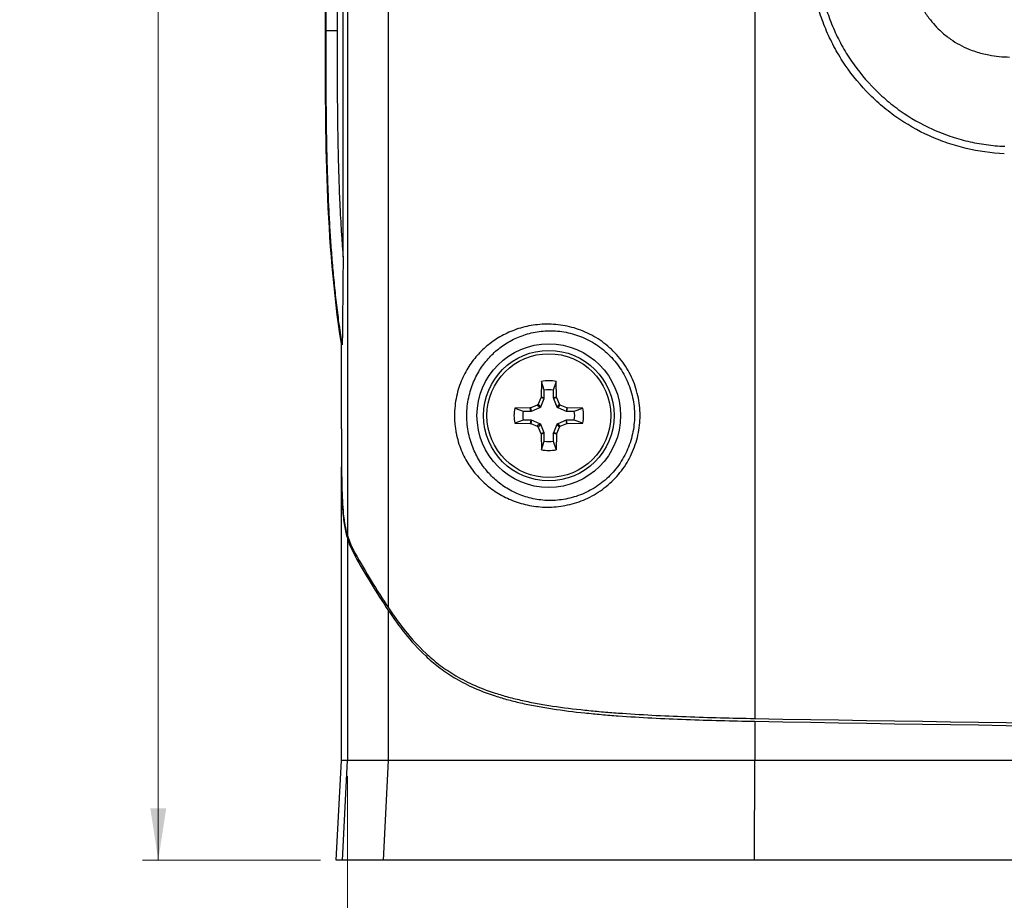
# Model space of a CAD drawing. Header units: millimetres. Extents: x 6 to 401, y 10 to 266.
# Tile 3 of 13: x 6 to 69, y 99 to 155. Entities that reach past the tile are written whole.
import ezdxf

# ---------------------------------------------------------------- set-up
doc = ezdxf.new("R2010")
doc.units = ezdxf.units.MM
doc.styles.add('SLDTEXTSTYLE0', font='TXT', dxfattribs={"width": 0.7})
doc.dimstyles.new('SLDDIMSTYLE0', dxfattribs={"dimtxt": 4.836914, "dimasz": 3.302, "dimexe": 0, "dimexo": 0.0625, "dimgap": 1.209229, "dimtad": 0, "dimtih": 1, "dimtoh": 1, "dimdec": 1, "dimlfac": 1.5, "dimrnd": 1e-09, "dimzin": 12, "dimdsep": 46, "dimtxsty": 'SLDTEXTSTYLE0', "dimsah": 1, "dimcen": 0.09, "dimadec": 0, "dimazin": 3, "dimtfac": 1, "dimtdec": 1, "dimtofl": 0, "dimtmove": 0, "dimatfit": 3, "dimfxl": 1, "dimfrac": 2, "dimtolj": 1, "dimtzin": 12, "dimarcsym": 0})
doc.dimstyles.new('SLDDIMSTYLE4', dxfattribs={"dimtxt": 4.836914, "dimasz": 3.302, "dimexe": 0, "dimexo": 0.0625, "dimgap": 1.209229, "dimtad": 1, "dimdec": 1, "dimlfac": 1.5, "dimrnd": 1e-09, "dimzin": 12, "dimdsep": 46, "dimtxsty": 'SLDTEXTSTYLE0', "dimsah": 1, "dimcen": 0.09, "dimadec": 0, "dimazin": 3, "dimtfac": 1, "dimtdec": 1, "dimtofl": 0, "dimtmove": 0, "dimatfit": 3, "dimfxl": 1, "dimfrac": 2, "dimtolj": 1, "dimtzin": 12, "dimarcsym": 0})

# ---------------------------------------------------------------- blocks, each defined once
blk = doc.blocks.new('_D_8')
at = {"color": 7, "linetype": 'Continuous', "lineweight": 18}
for p, q in [((27.297, 106.603), (27.297, 89.999)), ((193.55, 106.603), (193.55, 89.999)), ((27.297, 90.999), (193.55, 90.999))]:
    blk.add_line(p, q, dxfattribs=at)
for points in [[(27.297, 90.999), (30.599, 90.491), (30.599, 91.507)], [(193.55, 90.999), (190.248, 91.507), (190.248, 90.491)]]:
    blk.add_solid(points, dxfattribs=at)
at = {"color": 7, "linetype": 'Continuous', "lineweight": 18, "insert": (96.874, 97.82), "char_height": 5.2917, "attachment_point": 1, "style": 'SLDTEXTSTYLE0'}
blk.add_mtext('250.9', dxfattribs=at)
blk = doc.blocks.new('_D_9')
at = {"color": 7, "linetype": 'Continuous', "lineweight": 18}
for p, q in [((25.574, 266.353), (14.214, 266.353)), ((15.214, 266.353), (15.214, 189.943)), ((15.214, 101.253), (15.214, 181.956)), ((25.574, 101.253), (14.214, 101.253))]:
    blk.add_line(p, q, dxfattribs=at)
for points in [[(15.214, 266.353), (14.706, 263.051), (15.722, 263.051)], [(15.214, 101.253), (15.722, 104.555), (14.706, 104.555)]]:
    blk.add_solid(points, dxfattribs=at)
at = {"color": 7, "linetype": 'Continuous', "lineweight": 18, "insert": (6.365, 188.777), "char_height": 5.2917, "attachment_point": 1, "style": 'SLDTEXTSTYLE0'}
blk.add_mtext('247.7', dxfattribs=at)

msp = doc.modelspace()

# ---------------------------------------------------------------- linework, layer by layer
at = {"color": 7, "linetype": 'Continuous', "lineweight": 25}
for p, q in [((53.3048, 257.3153), (53.3048, 110.2907)), ((29.9178, 117.3432), (29.9178, 250.2628)), ((27.2965, 245.644), (27.2965, 121.9619)), ((27.0152, 139.7533), (27.0152, 227.8527)), ((25.8912, 154.1696), (25.8912, 213.4363)), ((25.9312, 154.1696), (25.9312, 213.4363)), ((26.6351, 213.4363), (26.6351, 154.1696)), ((25.9312, 154.1696), (25.8912, 154.1696)), ((26.6351, 154.1696), (25.9312, 154.1696)), ((26.9071, 128.7714), (26.9071, 134.2213)), ((26.9164, 128.7714), (26.9164, 134.3376)), ((39.6759, 131.79), (39.6531, 130.7984)), ((39.8624, 131.2445), (39.6759, 131.79)), ((40.6242, 131.79), (40.4377, 131.2445)), ((40.6471, 130.7984), (40.6242, 131.79)), ((39.6531, 130.7984), (39.6448, 130.7598)), ((39.8624, 130.7568), (39.6531, 130.7984)), ((39.8624, 130.7568), (39.8624, 131.2445)), ((40.4377, 131.2445), (40.4377, 130.7568)), ((40.6471, 130.7984), (40.4377, 130.7568)), ((40.6553, 130.7598), (40.6471, 130.7984)), ((39.4162, 130.2954), (39.0066, 130.1216)), ((39.5798, 130.1318), (39.4162, 130.2954)), ((39.6448, 130.7598), (39.471, 130.3501)), ((39.6346, 130.1866), (39.471, 130.3501)), ((39.5798, 130.1318), (39.6346, 130.1866)), ((39.6346, 130.1866), (39.8547, 130.718)), ((39.8547, 130.718), (39.6448, 130.7598)), ((39.8547, 130.718), (39.8624, 130.7568)), ((40.4377, 130.7568), (40.4454, 130.718)), ((40.6553, 130.7598), (40.4454, 130.718)), ((40.4454, 130.718), (40.6655, 130.1866)), ((40.8291, 130.3501), (40.6553, 130.7598)), ((40.8291, 130.3501), (40.6655, 130.1866)), ((40.6655, 130.1866), (40.7203, 130.1318)), ((40.8839, 130.2954), (40.7203, 130.1318)), ((41.2935, 130.1216), (40.8839, 130.2954)), ((38.968, 130.1133), (37.9764, 130.0905)), ((37.9764, 130.0905), (38.5219, 129.9039)), ((38.5219, 129.9039), (39.0096, 129.9039)), ((39.0066, 130.1216), (38.968, 130.1133)), ((39.0096, 129.9039), (38.968, 130.1133)), ((39.0483, 129.9117), (39.0066, 130.1216)), ((39.0096, 129.9039), (39.0483, 129.9117)), ((39.0483, 129.9117), (39.5798, 130.1318)), ((40.7203, 130.1318), (41.2518, 129.9117)), ((41.2935, 130.1216), (41.2518, 129.9117)), ((41.2518, 129.9117), (41.2905, 129.9039)), ((41.3322, 130.1133), (41.2905, 129.9039)), ((41.2905, 129.9039), (41.7783, 129.9039)), ((41.3322, 130.1133), (41.2935, 130.1216)), ((42.3237, 130.0905), (41.3322, 130.1133)), ((41.7783, 129.9039), (42.3237, 130.0905)), ((38.5219, 129.3287), (37.9764, 129.1421)), ((37.9764, 129.1421), (38.968, 129.1193)), ((39.0096, 129.3287), (38.5219, 129.3287)), ((39.0096, 129.3287), (38.968, 129.1193)), ((38.968, 129.1193), (39.0066, 129.1111)), ((39.0483, 129.321), (39.0066, 129.1111)), ((39.0066, 129.1111), (39.4162, 128.9373)), ((39.0483, 129.321), (39.0096, 129.3287)), ((39.5798, 129.1008), (39.0483, 129.321)), ((39.5798, 129.1008), (39.4162, 128.9373)), ((39.6346, 129.0461), (39.471, 128.8825)), ((39.6346, 129.0461), (39.5798, 129.1008)), ((39.8547, 128.5146), (39.6346, 129.0461)), ((40.6655, 129.0461), (40.4454, 128.5146)), ((40.7203, 129.1008), (40.6655, 129.0461)), ((40.8291, 128.8825), (40.6655, 129.0461)), ((41.2518, 129.321), (40.7203, 129.1008)), ((40.8839, 128.9373), (40.7203, 129.1008)), ((40.8839, 128.9373), (41.2935, 129.1111)), ((41.2905, 129.3287), (41.2518, 129.321)), ((41.2935, 129.1111), (41.2518, 129.321)), ((41.3322, 129.1193), (41.2905, 129.3287)), ((41.7783, 129.3287), (41.2905, 129.3287)), ((41.2935, 129.1111), (41.3322, 129.1193)), ((41.3322, 129.1193), (42.3237, 129.1421)), ((42.3237, 129.1421), (41.7783, 129.3287)), ((39.471, 128.8825), (39.6448, 128.4728)), ((39.8547, 128.5146), (39.6448, 128.4728)), ((39.6448, 128.4728), (39.6531, 128.4342)), ((39.8624, 128.4759), (39.6531, 128.4342)), ((39.6531, 128.4342), (39.6759, 127.4427)), ((39.8624, 128.4759), (39.8547, 128.5146)), ((39.8624, 127.9881), (39.8624, 128.4759)), ((40.4377, 128.4759), (40.4454, 128.5146)), ((40.6471, 128.4342), (40.4377, 128.4759)), ((40.4377, 128.4759), (40.4377, 127.9881)), ((40.6553, 128.4728), (40.4454, 128.5146)), ((40.6471, 128.4342), (40.6242, 127.4427)), ((40.6471, 128.4342), (40.6553, 128.4728)), ((40.6553, 128.4728), (40.8291, 128.8825)), ((39.6759, 127.4427), (39.8624, 127.9881)), ((40.4377, 127.9881), (40.6242, 127.4427)), ((26.9071, 107.603), (26.9071, 126.3478)), ((27.2965, 121.7647), (27.2965, 107.603)), ((29.9178, 107.603), (29.9178, 117.163)), ((53.3048, 110.1105), (53.3048, 107.603)), ((26.574, 101.253), (26.9073, 107.603)), ((26.9698, 101.253), (27.2965, 107.603)), ((29.9178, 107.603), (27.2965, 107.603)), ((29.5944, 101.253), (29.9178, 107.603)), ((53.2878, 101.253), (53.3048, 107.603)), ((167.542, 107.603), (53.3048, 107.603)), ((29.5944, 101.253), (26.9698, 101.253)), ((167.559, 101.253), (53.2878, 101.253))]:
    msp.add_line(p, q, dxfattribs=at)
at = {"color": 8, "linetype": 'Continuous', "lineweight": 25}
msp.add_line((27.7793, 120.6562), (27.8803, 120.6562), dxfattribs=at)
at = {"color": 7, "linetype": 'Continuous', "lineweight": 25}
for radius in [4.5863, 4.1656, 3.9517]:
    msp.add_circle((40.1501, 129.6163), radius, dxfattribs=at)
for radius, start, end in [(2.2248, 77.693621, 102.306379), (1.6534, 79.981761, 100.018239), (2.2248, 167.693621, 192.306379), (1.6534, 169.981761, 190.018239), (1.6534, 349.981761, 10.018239), (2.2248, 347.693621, 12.306379), (1.6534, 259.981761, 280.018239), (2.2248, 257.693621, 282.306379)]:
    msp.add_arc((40.1501, 129.6163), radius, start, end, dxfattribs=at)
for centre, major_axis, start_param, end_param in [((283.5034, 139.7421), (260.9462, 0), 3.3422139, 3.3796716), ((283.5034, 139.5619), (260.9462, 0), 3.3419874, 3.3796716), ((110.4234, 517.0465), (1119.0111, 0), 4.661323, 4.763455), ((110.4234, 516.8663), (1119.0111, 0), 4.661323, 4.763455)]:
    msp.add_ellipse(centre, major_axis=major_axis, ratio=0.3639702, start_param=start_param, end_param=end_param, dxfattribs=at)
for points, knots in [([(69.2362, 146.3324), (68.4058, 146.3674), (67.5906, 146.4781), (66.3916, 146.763), (65.9959, 146.8778), (65.2123, 147.1466), (64.8256, 147.3003), (63.6999, 147.8096), (62.9871, 148.215), (61.9778, 148.9275), (61.6499, 149.1839), (61.0224, 149.7255), (60.7238, 150.0095), (59.8714, 150.8989), (59.3605, 151.5416), (58.6863, 152.5854), (58.4776, 152.9466), (58.0991, 153.6797), (57.9281, 154.0534), (57.6211, 154.8147), (57.4851, 155.2023), (57.2496, 155.9919), (57.1496, 156.3953), (56.9109, 157.6192), (56.8343, 158.4438), (56.8343, 159.2762)], [0, 0, 0, 0, 0.125, 0.125, 0.1875, 0.1875, 0.25, 0.25, 0.375, 0.375, 0.4375, 0.4375, 0.5, 0.5, 0.625, 0.625, 0.6875, 0.6875, 0.75, 0.75, 0.8125, 0.8125, 0.875, 0.875, 1, 1, 1, 1]), ([(57.3096, 159.2762), (57.3094, 159.0767), (57.314, 158.8755), (57.3325, 158.4762), (57.3465, 158.2771), (57.4025, 157.6811), (57.4588, 157.2858), (57.611, 156.4991), (57.7066, 156.1102), (57.9326, 155.3489), (58.0633, 154.9753), (58.3587, 154.2416), (58.5235, 153.8814), (58.8885, 153.1751), (59.0899, 152.8271), (59.7408, 151.8217), (60.2342, 151.2031), (61.0564, 150.3464), (61.3443, 150.0729), (61.9491, 149.551), (62.2651, 149.3038), (63.2377, 148.617), (63.9246, 148.2263), (65.0095, 147.7357), (65.3822, 147.5876), (66.1374, 147.3288), (66.5189, 147.2183), (67.2893, 147.0354), (67.6783, 146.9629), (68.2674, 146.8818), (68.4646, 146.8594), (68.861, 146.8238), (69.061, 146.8107), (69.2602, 146.8022)], [0, 0, 0, 0, 0.03125, 0.03125, 0.0625, 0.0625, 0.125, 0.125, 0.1875, 0.1875, 0.25, 0.25, 0.3125, 0.3125, 0.375, 0.375, 0.5, 0.5, 0.5625, 0.5625, 0.625, 0.625, 0.75, 0.75, 0.8125, 0.8125, 0.875, 0.875, 0.9375, 0.9375, 0.96875, 0.96875, 1, 1, 1, 1]), ([(63.0101, 159.4304), (63.0101, 158.9853), (63.0601, 158.3917), (63.2345, 157.5185), (63.4831, 156.6624), (63.8957, 155.7589), (64.3871, 155.0147), (64.7957, 154.5177), (65.2507, 154.0624), (65.9471, 153.5057), (66.8225, 153.0321), (67.6701, 152.755), (68.5396, 152.5625), (69.1324, 152.5072), (69.5773, 152.4994)], [0, 0, 0, 0, 0.125, 0.1666667, 0.25, 0.375, 0.4444444, 0.5, 0.5555556, 0.625, 0.75, 0.8333333, 0.875, 1, 1, 1, 1]), ([(26.9625, 134.1271), (26.9299, 134.338), (26.8646, 134.7601), (26.7746, 135.3947), (26.6902, 136.0304), (26.6117, 136.6674), (26.5388, 137.3055), (26.4713, 137.9448), (26.409, 138.5852), (26.3517, 139.2266), (26.2992, 139.869), (26.2512, 140.5124), (26.2076, 141.1567), (26.1681, 141.8019), (26.1326, 142.4479), (26.1008, 143.0947), (26.0726, 143.7423), (26.0476, 144.3905), (26.0258, 145.0395), (26.0069, 145.689), (25.9907, 146.3391), (25.977, 146.9898), (25.9655, 147.6409), (25.9562, 148.2925), (25.9487, 148.9445), (25.9429, 149.5968), (25.9385, 150.2495), (25.9354, 150.9024), (25.9333, 151.5556), (25.9321, 152.2089), (25.9314, 152.8624), (25.9312, 153.516), (25.9312, 153.9518), (25.9312, 154.1696)], [0, 0, 0, 0, 0.0318785, 0.0637763, 0.0956958, 0.1276391, 0.1596078, 0.1916035, 0.2236273, 0.2556802, 0.2877628, 0.3198756, 0.3520188, 0.3841923, 0.4163959, 0.4486293, 0.4808917, 0.5131824, 0.5455005, 0.5778449, 0.6102143, 0.6426074, 0.6750227, 0.7074585, 0.7399131, 0.7723848, 0.8048718, 0.8373719, 0.8698834, 0.902404, 0.9349317, 0.9674644, 1, 1, 1, 1]), ([(26.6351, 154.1696), (26.6351, 153.869), (26.6351, 153.2678), (26.6359, 152.0654), (26.6395, 150.5625), (26.6527, 148.7591), (26.6791, 146.9562), (26.7233, 145.154), (26.7789, 143.6487), (26.8368, 142.4483), (26.888, 141.5446), (26.9461, 140.6488), (26.9924, 140.0494), (27.0152, 139.7533)], [0, 0, 0, 0, 0.0625161, 0.125032, 0.2500634, 0.3750792, 0.5000707, 0.6250403, 0.7499996, 0.8133231, 0.8749733, 0.9382298, 1, 1, 1, 1]), ([(27.0152, 139.7533), (27.0134, 139.5133), (27.0099, 139.0367), (27.0041, 138.3273), (26.998, 137.6283), (26.9893, 136.6919), (26.9777, 135.5252), (26.9676, 134.5898), (26.9625, 134.1271)], [0, 0, 0, 0, 0.1276851, 0.2535775, 0.3776825, 0.5000053, 0.7526695, 1, 1, 1, 1]), ([(40.1556, 135.454), (40.3505, 135.4512), (40.5464, 135.439), (40.9397, 135.3949), (41.1373, 135.3628), (41.722, 135.2376), (42.1043, 135.1153), (42.6634, 134.8701), (42.8483, 134.7774), (43.2076, 134.5727), (43.3811, 134.4614), (43.883, 134.1008), (44.1934, 133.8249), (44.7586, 133.1995), (45.0035, 132.8612), (45.4188, 132.1347), (45.5901, 131.7419), (45.8397, 130.9398), (45.9208, 130.528), (45.9744, 129.8936), (45.9806, 129.6811), (45.97, 129.2604), (45.9534, 129.0512), (45.8974, 128.6353), (45.8582, 128.4285), (45.7565, 128.0174), (45.694, 127.8138), (45.4767, 127.2218), (45.291, 126.8469), (44.951, 126.3144), (44.8272, 126.142), (44.5652, 125.8158), (44.4264, 125.6608), (44.1335, 125.3669), (43.9794, 125.2278), (43.656, 124.966), (43.486, 124.8428), (42.9656, 124.506), (42.6014, 124.3218), (42.0324, 124.1031), (41.8378, 124.0397), (41.4489, 123.9343), (41.254, 123.892), (40.8638, 123.8272), (40.6686, 123.8046), (40.2783, 123.7785), (40.0825, 123.775), (39.5071, 123.7919), (39.1363, 123.8388), (38.5994, 123.9553), (38.4236, 124.0019), (38.0786, 124.1098), (37.9098, 124.1711), (37.4211, 124.3729), (37.116, 124.532), (36.5424, 124.8951), (36.273, 125.1003), (35.7801, 125.5469), (35.5548, 125.7891), (35.2455, 126.1858), (35.1472, 126.3237), (34.9604, 126.6128), (34.872, 126.764), (34.7078, 127.0773), (34.6317, 127.24), (34.4923, 127.5802), (34.4287, 127.7587), (34.3175, 128.13), (34.2703, 128.3212), (34.2135, 128.618), (34.1969, 128.7187), (34.1687, 128.9237), (34.1571, 129.0287), (34.131, 129.3431), (34.1249, 129.5535), (34.1356, 129.9756), (34.1529, 130.1893), (34.2082, 130.6008), (34.2461, 130.7994), (34.3397, 131.1851), (34.3958, 131.3725), (34.5834, 131.9054), (34.7351, 132.2284), (34.9979, 132.6811), (35.0916, 132.8265), (35.2875, 133.1035), (35.3902, 133.2357), (35.7128, 133.6162), (35.9469, 133.8484), (36.4576, 134.2753), (36.7366, 134.471), (37.3266, 134.8124), (37.6384, 134.9594), (38.299, 135.2022), (38.6479, 135.2982), (39.3859, 135.4277), (39.7658, 135.4596), (40.1556, 135.454)], [0, 0, 0, 0, 0.015625, 0.015625, 0.03125, 0.03125, 0.0625, 0.0625, 0.078125, 0.078125, 0.09375, 0.09375, 0.125, 0.125, 0.15625, 0.15625, 0.1875, 0.1875, 0.21875, 0.21875, 0.234375, 0.234375, 0.25, 0.25, 0.265625, 0.265625, 0.28125, 0.28125, 0.3125, 0.3125, 0.328125, 0.328125, 0.34375, 0.34375, 0.359375, 0.359375, 0.375, 0.375, 0.40625, 0.40625, 0.421875, 0.421875, 0.4375, 0.4375, 0.453125, 0.453125, 0.46875, 0.46875, 0.5, 0.5, 0.515625, 0.515625, 0.53125, 0.53125, 0.5625, 0.5625, 0.59375, 0.59375, 0.625, 0.625, 0.640625, 0.640625, 0.65625, 0.65625, 0.671875, 0.671875, 0.6875, 0.6875, 0.703125, 0.703125, 0.7109375, 0.7109375, 0.71875, 0.71875, 0.734375, 0.734375, 0.75, 0.75, 0.765625, 0.765625, 0.78125, 0.78125, 0.8125, 0.8125, 0.828125, 0.828125, 0.84375, 0.84375, 0.875, 0.875, 0.90625, 0.90625, 0.9375, 0.9375, 0.96875, 0.96875, 1, 1, 1, 1]), ([(40.3122, 135.0311), (39.9562, 135.0359), (39.6106, 135.0051), (38.9414, 134.8814), (38.627, 134.7902), (38.034, 134.5608), (37.7553, 134.4224), (37.2299, 134.1028), (36.9826, 133.9207), (36.5304, 133.5246), (36.3233, 133.3098), (36.0379, 132.9588), (35.9471, 132.8369), (35.7736, 132.582), (35.6908, 132.4486), (35.4588, 132.0344), (35.3243, 131.7391), (35.157, 131.2516), (35.1068, 131.0801), (35.0225, 130.7264), (34.9882, 130.544), (34.9375, 130.1657), (34.9215, 129.9701), (34.9103, 129.5813), (34.915, 129.3851), (34.945, 128.995), (34.9701, 128.8044), (35.0365, 128.439), (35.078, 128.2629), (35.1757, 127.9212), (35.2317, 127.7567), (35.3541, 127.4436), (35.4209, 127.294), (35.6368, 126.8617), (35.8019, 126.5951), (36.1636, 126.1062), (36.3613, 125.8817), (36.7943, 125.466), (37.0313, 125.274), (37.5388, 124.9319), (37.8097, 124.7811), (38.3906, 124.5241), (38.7027, 124.418), (39.3483, 124.266), (39.684, 124.2187), (40.2069, 124.1983), (40.3854, 124.2), (40.7421, 124.2217), (40.9206, 124.2416), (41.2777, 124.2999), (41.4562, 124.3384), (41.8128, 124.435), (41.9914, 124.4934), (42.5142, 124.6955), (42.8487, 124.8662), (43.3267, 125.1784), (43.4829, 125.2926), (43.7801, 125.5356), (43.9218, 125.6645), (44.1909, 125.937), (44.3185, 126.0806), (44.5592, 126.3826), (44.6729, 126.5422), (44.9855, 127.0351), (45.1564, 127.382), (45.3568, 127.9292), (45.4145, 128.1172), (45.5087, 128.4973), (45.5453, 128.6884), (45.5978, 129.0729), (45.6137, 129.2662), (45.6249, 129.6549), (45.62, 129.8512), (45.5734, 130.4382), (45.501, 130.8195), (45.2761, 131.5624), (45.1213, 131.9269), (44.7443, 132.6024), (44.5217, 132.9173), (44.0073, 133.5005), (43.7234, 133.7593), (43.2647, 134.0973), (43.106, 134.2018), (42.7774, 134.394), (42.6078, 134.4814), (42.0956, 134.7123), (41.7453, 134.8277), (41.2099, 134.9457), (41.029, 134.976), (40.6692, 135.0174), (40.4902, 135.0287), (40.3122, 135.0311)], [0, 0, 0, 0, 0.03125, 0.03125, 0.0625, 0.0625, 0.09375, 0.09375, 0.125, 0.125, 0.15625, 0.15625, 0.171875, 0.171875, 0.1875, 0.1875, 0.21875, 0.21875, 0.234375, 0.234375, 0.25, 0.25, 0.265625, 0.265625, 0.28125, 0.28125, 0.296875, 0.296875, 0.3125, 0.3125, 0.328125, 0.328125, 0.34375, 0.34375, 0.375, 0.375, 0.40625, 0.40625, 0.4375, 0.4375, 0.46875, 0.46875, 0.5, 0.5, 0.53125, 0.53125, 0.546875, 0.546875, 0.5625, 0.5625, 0.578125, 0.578125, 0.59375, 0.59375, 0.625, 0.625, 0.640625, 0.640625, 0.65625, 0.65625, 0.671875, 0.671875, 0.6875, 0.6875, 0.71875, 0.71875, 0.734375, 0.734375, 0.75, 0.75, 0.765625, 0.765625, 0.78125, 0.78125, 0.8125, 0.8125, 0.84375, 0.84375, 0.875, 0.875, 0.90625, 0.90625, 0.921875, 0.921875, 0.9375, 0.9375, 0.96875, 0.96875, 0.984375, 0.984375, 1, 1, 1, 1]), ([(39.471, 130.3501), (39.4656, 130.3401), (39.4547, 130.32), (39.4332, 130.3032), (39.4196, 130.2969), (39.4162, 130.2954)], [0, 0, 0, 0, 0.4299884, 0.8599839, 1, 1, 1, 1]), ([(40.8839, 130.2954), (40.8738, 130.3008), (40.8537, 130.3117), (40.8369, 130.3332), (40.8306, 130.3468), (40.8291, 130.3501)], [0, 0, 0, 0, 0.42998842, 0.85998395, 1, 1, 1, 1]), ([(39.4162, 128.9373), (39.4263, 128.9318), (39.4464, 128.921), (39.4632, 128.8995), (39.4695, 128.8858), (39.471, 128.8825)], [0, 0, 0, 0, 0.4299884, 0.8599839, 1, 1, 1, 1]), ([(40.8291, 128.8825), (40.8345, 128.8925), (40.8454, 128.9126), (40.8669, 128.9294), (40.8805, 128.9357), (40.8839, 128.9373)], [0, 0, 0, 0, 0.4299884, 0.8599839, 1, 1, 1, 1]), ([(26.9164, 128.7714), (26.9164, 128.3655), (26.9158, 127.9604), (26.9129, 127.1522), (26.9106, 126.7492), (26.9072, 126.3478)], [0, 0, 0, 0, 0.5, 0.5, 1, 1, 1, 1]), ([(26.9074, 128.7714), (26.9074, 128.6472), (26.9075, 128.4029), (26.908, 128.043), (26.9088, 127.6958), (26.91, 127.3616), (26.9116, 127.0402), (26.9136, 126.7316), (26.916, 126.4358), (26.9204, 126.0194), (26.928, 125.496), (26.9453, 124.76), (26.9781, 123.9691), (27.0301, 123.3377), (27.0832, 122.9248), (27.1238, 122.6701), (27.1723, 122.4239), (27.2291, 122.1846), (27.2737, 122.0373), (27.2965, 121.9619)], [0, 0, 0, 0, 0.0471354, 0.0926597, 0.1365885, 0.1789393, 0.2197319, 0.2589884, 0.296734, 0.3329974, 0.4191846, 0.4998777, 0.6255521, 0.7494306, 0.7954757, 0.8432904, 0.8931423, 0.9452934, 1, 1, 1, 1]), ([(26.9072, 126.3478), (26.9112, 125.873), (26.9171, 125.4083), (26.9336, 124.7343), (26.9404, 124.5136), (26.9581, 124.0815), (26.9691, 123.8701), (27.0096, 123.2729), (27.0469, 122.9168), (27.1515, 122.2793), (27.2171, 122.0071), (27.2965, 121.7647)], [0, 0, 0, 0, 0.25, 0.25, 0.375, 0.375, 0.5, 0.5, 0.75, 0.75, 1, 1, 1, 1]), ([(27.2965, 121.9619), (27.3096, 121.9217), (27.3363, 121.8398), (27.378, 121.7217), (27.4218, 121.6043), (27.4678, 121.488), (27.516, 121.3729), (27.5665, 121.2588), (27.6192, 121.1458), (27.6743, 121.034), (27.7317, 120.9231), (27.7711, 120.8516), (27.7911, 120.8153)], [0, 0, 0, 0, 0.0857808, 0.1746068, 0.2665286, 0.3615917, 0.4598374, 0.5613032, 0.6660228, 0.7740271, 0.8853443, 1, 1, 1, 1]), ([(27.2965, 121.7647), (27.3714, 121.5363), (27.4495, 121.3369), (27.6109, 120.9731), (27.694, 120.809), (27.7793, 120.6562)], [0, 0, 0, 0, 0.5, 0.5, 1, 1, 1, 1]), ([(29.9178, 117.3432), (30.2429, 116.8556), (30.5908, 116.37), (31.3671, 115.406), (31.7949, 114.9272), (32.5456, 114.2249), (32.8145, 113.9934), (33.4054, 113.5376), (33.7273, 113.3134), (34.8088, 112.6566), (35.663, 112.254), (36.9992, 111.8217), (37.2786, 111.7393), (37.8562, 111.584), (38.1551, 111.511), (38.7725, 111.3738), (39.0903, 111.3099), (39.7353, 111.1916), (40.0635, 111.1371), (41.0631, 110.9855), (41.7493, 110.9004), (42.8005, 110.7904), (43.1548, 110.7566), (43.8651, 110.6945), (44.2218, 110.666), (45.2954, 110.5872), (46.0161, 110.5434), (47.4642, 110.4679), (48.1922, 110.4362), (50.3785, 110.3547), (51.8405, 110.3179), (53.3048, 110.2907)], [0, 0, 0, 0, 0.125, 0.125, 0.25, 0.25, 0.3125, 0.3125, 0.375, 0.375, 0.5, 0.5, 0.53125, 0.53125, 0.5625, 0.5625, 0.59375, 0.59375, 0.625, 0.625, 0.6875, 0.6875, 0.71875, 0.71875, 0.75, 0.75, 0.8125, 0.8125, 0.875, 0.875, 1, 1, 1, 1]), ([(29.9178, 117.163), (30.2429, 116.6754), (30.5908, 116.1898), (31.3671, 115.2258), (31.7949, 114.747), (32.5456, 114.0447), (32.8145, 113.8132), (33.4054, 113.3574), (33.7273, 113.1332), (34.8088, 112.4764), (35.663, 112.0738), (36.9992, 111.6415), (37.2786, 111.5591), (37.8562, 111.4038), (38.1551, 111.3308), (38.7725, 111.1936), (39.0903, 111.1297), (39.7353, 111.0114), (40.0635, 110.9569), (41.0631, 110.8053), (41.7493, 110.7202), (42.8005, 110.6102), (43.1548, 110.5764), (43.8651, 110.5143), (44.2218, 110.4858), (45.2954, 110.407), (46.0161, 110.3632), (47.4642, 110.2877), (48.1922, 110.256), (50.3785, 110.1745), (51.8405, 110.1377), (53.3048, 110.1105)], [0, 0, 0, 0, 0.125, 0.125, 0.25, 0.25, 0.3125, 0.3125, 0.375, 0.375, 0.5, 0.5, 0.53125, 0.53125, 0.5625, 0.5625, 0.59375, 0.59375, 0.625, 0.625, 0.6875, 0.6875, 0.71875, 0.71875, 0.75, 0.75, 0.8125, 0.8125, 0.875, 0.875, 1, 1, 1, 1]), ([(53.3048, 107.603), (51.5963, 107.603), (50.0364, 107.603), (47.9196, 107.603), (47.2512, 107.603), (46.3043, 107.603), (45.998, 107.603), (45.5524, 107.603), (45.4062, 107.603), (45.1904, 107.603), (45.119, 107.603), (45.0129, 107.603), (44.9776, 107.603), (44.925, 107.603), (44.9074, 107.603), (44.8812, 107.603), (44.8725, 107.603), (44.8551, 107.603), (44.8481, 107.603), (44.8272, 107.603), (44.8132, 107.603), (44.7888, 107.603), (44.7766, 107.603), (44.7401, 107.603), (44.7158, 107.603), (44.643, 107.603), (44.5947, 107.603), (44.4503, 107.603), (44.3548, 107.603), (44.0705, 107.603), (43.8839, 107.603), (43.3334, 107.603), (42.9784, 107.603), (42.2926, 107.603), (41.9617, 107.603), (41.4835, 107.603), (41.3271, 107.603), (41.097, 107.603), (41.0211, 107.603), (40.9083, 107.603), (40.8709, 107.603), (40.815, 107.603), (40.7965, 107.603), (40.7595, 107.603), (40.7428, 107.603), (40.7023, 107.603), (40.6784, 107.603), (40.6343, 107.603), (40.6123, 107.603), (40.5465, 107.603), (40.5027, 107.603), (40.3722, 107.603), (40.2859, 107.603), (40.0292, 107.603), (39.861, 107.603), (39.3653, 107.603), (39.0466, 107.603), (38.1261, 107.603), (37.5598, 107.603), (36.5208, 107.603), (36.0295, 107.603), (35.3361, 107.603), (35.1121, 107.603), (34.7869, 107.603), (34.6803, 107.603), (34.5231, 107.603), (34.4711, 107.603), (34.3938, 107.603), (34.3682, 107.603), (34.3299, 107.603), (34.3172, 107.603), (34.2917, 107.603), (34.278, 107.603), (34.2548, 107.603), (34.2455, 107.603), (34.2246, 107.603), (34.2142, 107.603), (34.1829, 107.603), (34.1621, 107.603), (34.0998, 107.603), (34.0584, 107.603), (33.9347, 107.603), (33.853, 107.603), (33.6096, 107.603), (33.4499, 107.603), (33.1359, 107.603), (32.9815, 107.603), (32.7537, 107.603), (32.6785, 107.603), (32.5666, 107.603), (32.5294, 107.603), (32.474, 107.603), (32.4555, 107.603), (32.4279, 107.603), (32.4187, 107.603), (32.405, 107.603), (32.4004, 107.603), (32.3912, 107.603), (32.386, 107.603), (32.3781, 107.603), (32.3755, 107.603), (32.369, 107.603), (32.3657, 107.603), (32.3559, 107.603), (32.3494, 107.603), (32.3298, 107.603), (32.3167, 107.603), (32.2775, 107.603), (32.2514, 107.603), (32.1732, 107.603), (32.1211, 107.603), (31.965, 107.603), (31.8611, 107.603), (31.5503, 107.603), (31.344, 107.603), (30.7279, 107.603), (30.321, 107.603), (29.9178, 107.603)], [0, 0, 0, 0, 0.125, 0.125, 0.1875, 0.1875, 0.21875, 0.21875, 0.234375, 0.234375, 0.2421875, 0.2421875, 0.2460938, 0.2460938, 0.2480469, 0.2480469, 0.2490234, 0.2490234, 0.25, 0.25, 0.2509766, 0.2509766, 0.2519531, 0.2519531, 0.2539062, 0.2539062, 0.2578125, 0.2578125, 0.265625, 0.265625, 0.28125, 0.28125, 0.3125, 0.3125, 0.34375, 0.34375, 0.359375, 0.359375, 0.3671875, 0.3671875, 0.3710938, 0.3710938, 0.3730469, 0.3730469, 0.375, 0.375, 0.3769531, 0.3769531, 0.3789062, 0.3789062, 0.3828125, 0.3828125, 0.390625, 0.390625, 0.40625, 0.40625, 0.4375, 0.4375, 0.5, 0.5, 0.5625, 0.5625, 0.59375, 0.59375, 0.609375, 0.609375, 0.6171875, 0.6171875, 0.6210938, 0.6210938, 0.6230469, 0.6230469, 0.625, 0.625, 0.6269531, 0.6269531, 0.6289062, 0.6289062, 0.6328125, 0.6328125, 0.640625, 0.640625, 0.65625, 0.65625, 0.6875, 0.6875, 0.71875, 0.71875, 0.734375, 0.734375, 0.7421875, 0.7421875, 0.7460938, 0.7460938, 0.7480469, 0.7480469, 0.7490234, 0.7490234, 0.75, 0.75, 0.7509766, 0.7509766, 0.7519531, 0.7519531, 0.7539062, 0.7539062, 0.7578125, 0.7578125, 0.765625, 0.765625, 0.78125, 0.78125, 0.8125, 0.8125, 0.875, 0.875, 1, 1, 1, 1]), ([(26.9698, 101.253), (26.7586, 101.253), (26.6267, 101.253), (26.5749, 101.253), (26.5746, 101.253), (26.5743, 101.253), (26.574, 101.253)], [0.49865486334, 0.49865486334, 0.49865486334, 0.49865486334, 0.49898333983, 0.49898333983, 0.49898333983, 0.49898526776, 0.49898526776, 0.49898526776, 0.49898526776]), ([(53.2878, 101.253), (51.5742, 101.253), (50.0083, 101.253), (47.8804, 101.253), (47.2079, 101.253), (46.2542, 101.253), (45.9454, 101.253), (45.496, 101.253), (45.3485, 101.253), (45.1307, 101.253), (45.0586, 101.253), (44.9514, 101.253), (44.9158, 101.253), (44.8627, 101.253), (44.845, 101.253), (44.8185, 101.253), (44.8097, 101.253), (44.7921, 101.253), (44.785, 101.253), (44.7639, 101.253), (44.7498, 101.253), (44.7251, 101.253), (44.7128, 101.253), (44.6759, 101.253), (44.6514, 101.253), (44.5779, 101.253), (44.529, 101.253), (44.3831, 101.253), (44.2866, 101.253), (43.9992, 101.253), (43.8105, 101.253), (43.2535, 101.253), (42.8939, 101.253), (42.1984, 101.253), (41.8625, 101.253), (41.3762, 101.253), (41.2171, 101.253), (40.9828, 101.253), (40.9054, 101.253), (40.7905, 101.253), (40.7524, 101.253), (40.6954, 101.253), (40.6765, 101.253), (40.6388, 101.253), (40.6218, 101.253), (40.5805, 101.253), (40.556, 101.253), (40.5111, 101.253), (40.4886, 101.253), (40.4214, 101.253), (40.3768, 101.253), (40.2435, 101.253), (40.1554, 101.253), (39.8932, 101.253), (39.7213, 101.253), (39.2143, 101.253), (38.888, 101.253), (37.9444, 101.253), (37.3625, 101.253), (36.2933, 101.253), (35.7886, 101.253), (35.0777, 101.253), (34.8484, 101.253), (34.5159, 101.253), (34.4069, 101.253), (34.2463, 101.253), (34.1933, 101.253), (34.1144, 101.253), (34.0882, 101.253), (34.0491, 101.253), (34.0361, 101.253), (34.0102, 101.253), (33.9961, 101.253), (33.9726, 101.253), (33.963, 101.253), (33.9417, 101.253), (33.9311, 101.253), (33.8992, 101.253), (33.878, 101.253), (33.8145, 101.253), (33.7723, 101.253), (33.6464, 101.253), (33.5632, 101.253), (33.3158, 101.253), (33.1537, 101.253), (32.8352, 101.253), (32.6788, 101.253), (32.4484, 101.253), (32.3723, 101.253), (32.2592, 101.253), (32.2216, 101.253), (32.1656, 101.253), (32.147, 101.253), (32.1191, 101.253), (32.1098, 101.253), (32.0959, 101.253), (32.0912, 101.253), (32.082, 101.253), (32.0767, 101.253), (32.0688, 101.253), (32.0661, 101.253), (32.0595, 101.253), (32.0562, 101.253), (32.0463, 101.253), (32.0397, 101.253), (32.0199, 101.253), (32.0067, 101.253), (31.9672, 101.253), (31.9408, 101.253), (31.8619, 101.253), (31.8093, 101.253), (31.6518, 101.253), (31.5471, 101.253), (31.234, 101.253), (31.0265, 101.253), (30.4072, 101.253), (29.9988, 101.253), (29.5944, 101.253)], [0, 0, 0, 0, 0.125, 0.125, 0.1875, 0.1875, 0.21875, 0.21875, 0.234375, 0.234375, 0.2421875, 0.2421875, 0.2460938, 0.2460938, 0.2480469, 0.2480469, 0.2490234, 0.2490234, 0.25, 0.25, 0.2509766, 0.2509766, 0.2519531, 0.2519531, 0.2539062, 0.2539062, 0.2578125, 0.2578125, 0.265625, 0.265625, 0.28125, 0.28125, 0.3125, 0.3125, 0.34375, 0.34375, 0.359375, 0.359375, 0.3671875, 0.3671875, 0.3710938, 0.3710938, 0.3730469, 0.3730469, 0.375, 0.375, 0.3769531, 0.3769531, 0.3789062, 0.3789062, 0.3828125, 0.3828125, 0.390625, 0.390625, 0.40625, 0.40625, 0.4375, 0.4375, 0.5, 0.5, 0.5625, 0.5625, 0.59375, 0.59375, 0.609375, 0.609375, 0.6171875, 0.6171875, 0.6210938, 0.6210938, 0.6230469, 0.6230469, 0.625, 0.625, 0.6269531, 0.6269531, 0.6289062, 0.6289062, 0.6328125, 0.6328125, 0.640625, 0.640625, 0.65625, 0.65625, 0.6875, 0.6875, 0.71875, 0.71875, 0.734375, 0.734375, 0.7421875, 0.7421875, 0.7460938, 0.7460938, 0.7480469, 0.7480469, 0.7490234, 0.7490234, 0.75, 0.75, 0.7509766, 0.7509766, 0.7519531, 0.7519531, 0.7539062, 0.7539062, 0.7578125, 0.7578125, 0.765625, 0.765625, 0.78125, 0.78125, 0.8125, 0.8125, 0.875, 0.875, 1, 1, 1, 1])]:
    msp.add_open_spline(points, degree=3, knots=knots, dxfattribs=at)
for points in [[(26.9072, 134.2213), (25.8912, 140.7297), (25.8912, 147.4497), (25.8912, 154.1696)], [(26.9074, 134.2203), (26.9209, 134.2214), (26.9398, 134.1877), (26.9625, 134.1271)], [(27.2965, 107.603), (27.0879, 107.603), (26.9581, 107.603), (26.9073, 107.603)]]:
    msp.add_open_spline(points, degree=3, dxfattribs=at)

# ---------------------------------------------------------------- dimensions: what is measured, and where the dimension line sits
at = {"color": 7, "linetype": 'Continuous', "lineweight": 18}
dim = msp.add_linear_dim(base=(15.2140681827, 266.3529822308), p1=(26.5740309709, 101.2529822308), p2=(26.5740309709, 266.3529822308), angle=90, dimstyle='SLDDIMSTYLE0', dxfattribs=at)
dim.commit()
dim.dimension.update_dxf_attribs({"geometry": '_D_9', "text_midpoint": (15.2140681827, 185.9492671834), "dimtype": 160})
dim = msp.add_linear_dim(base=(193.5503, 90.999), p1=(27.2965, 107.603), p2=(193.5503, 107.603), text='250.9', dimstyle='SLDDIMSTYLE4', dxfattribs=at)
dim.commit()
dim.dimension.update_dxf_attribs({"geometry": '_D_8', "text_midpoint": (105.7227, 90.999), "dimtype": 160})

doc.saveas('drawing.dxf')
